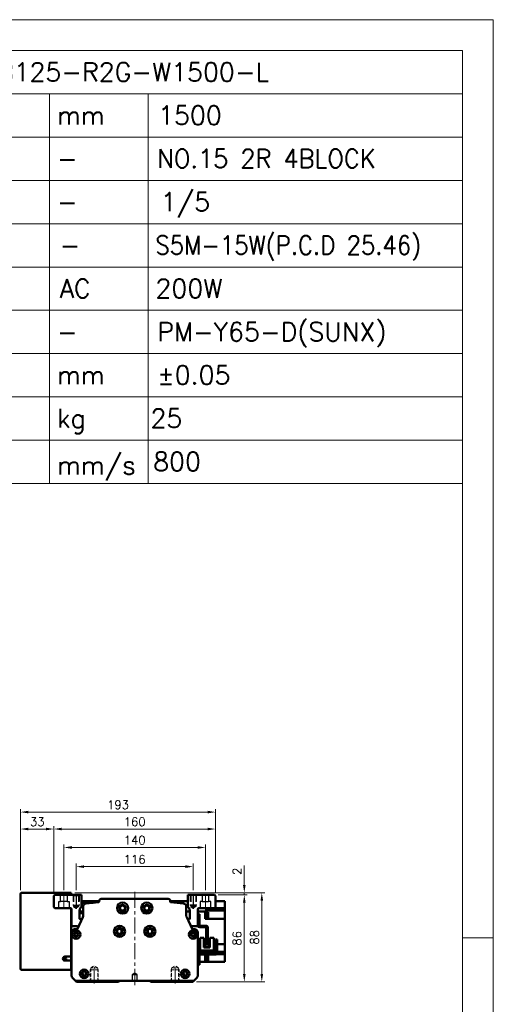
# Model space of a CAD drawing. Header units: millimetres. Extents: x 46891 to 51115, y 6223 to 10345.
# Tile 7 of 7: x 50646 to 51115, y 9372 to 10345. Entities that reach past the tile are written whole.
import ezdxf

# ---------------------------------------------------------------- set-up
doc = ezdxf.new("R2010")
doc.units = ezdxf.units.MM
doc.header["$LTSCALE"] = 0.5
for name, pattern in [('CENTER', [50.8, 31.75, -6.35, 6.35, -6.35]), ('HIDDEN', [9.525, 6.35, -3.175]), ('HIDDENX2', [19.05, 12.7, -6.35])]:
    doc.linetypes.add(name, pattern=pattern)
doc.layers.get('0').update_dxf_attribs({"lineweight": 20})
doc.layers.add('1', color=1, linetype='CENTER', lineweight=13)
doc.layers.add('외형선(ISO)', color=7, linetype='Continuous', lineweight=50)
doc.layers.add('2', color=2, linetype='HIDDENX2')
doc.layers.add('C', color=1, linetype='CENTER')
doc.styles.add('DSR TEXT', font='romans.shx', dxfattribs={"bigfont": 'whgtxt.shx'})
doc.styles.get("Standard").update_dxf_attribs({"font": 'romans.shx', "bigfont": 'whgtxt.shx'})
doc.dimstyles.new('DSR', dxfattribs={"dimscale": 2, "dimtxt": 3, "dimasz": 3, "dimexe": 0.5, "dimexo": 0.5, "dimgap": 0.5, "dimtad": 1, "dimdsep": 46, "dimtxsty": 'Standard', "dimcen": 2.5, "dimclrd": 4, "dimclre": 4, "dimclrt": 2, "dimadec": 0, "dimazin": 2, "dimtfac": 1, "dimtmove": 0, "dimatfit": 3, "dimfxl": 0, "dimlwd": -1, "dimlwe": -1, "dimarcsym": 0})

# ---------------------------------------------------------------- blocks, each defined once
blk = doc.blocks.new('A$C1C1952E1')
for p, q in [((311.67, 285), (415, 285)), ((348.18, 285), (348.18, 222)), ((364.13, 285), (364.13, 222)), ((311.67, 278), (415, 278)), ((311.67, 271), (415, 271)), ((311.67, 264), (415, 264)), ((311.67, 257), (415, 257)), ((311.67, 250), (415, 250)), ((311.67, 243), (415, 243)), ((311.67, 236), (415, 236)), ((311.67, 229), (415, 229)), ((293, 222), (415, 222))]:
    blk.add_line(p, q)
at = {"color": 1}
blk.add_lwpolyline([(0, 0), (420, 0), (420, 297), (0, 297)], close=True, dxfattribs=at)
at = {"color": 3}
blk.add_lwpolyline([(5, 5), (415, 5), (415, 292), (5, 292)], close=True, dxfattribs=at)
blk = doc.blocks.new('*D103')
at = {"color": 1, "linetype": 'ByBlock'}
for p, q in [((50702.31, 9484.52), (50702.31, 9510.77)), ((50810.51, 9507.77), (50710.11, 9507.77)), ((50818.31, 9484.52), (50818.31, 9510.77))]:
    blk.add_line(p, q, dxfattribs=at)
at = {"color": 1}
for points in [[(50710.11, 9509.07), (50710.11, 9506.47), (50702.31, 9507.77)], [(50810.51, 9509.07), (50810.51, 9506.47), (50818.31, 9507.77)]]:
    blk.add_solid(points, dxfattribs=at)
at = {"layer": 'Defpoints', "color": 0}
for p in [(50702.31, 9507.77), (50702.31, 9480.92), (50818.31, 9480.92)]:
    blk.add_point(p, dxfattribs=at)
at = {"color": 3, "insert": (50760.31, 9514.97), "char_height": 8.4, "attachment_point": 5, "style": 'DSR TEXT'}
blk.add_mtext('116', dxfattribs=at)
blk = doc.blocks.new('t8')
at = {"color": 2, "linetype": 'HIDDEN'}
for p, q in [((-4, 0), (-4, -12)), ((-3.4, -0.6), (-4, 0)), ((3.4, -0.6), (4, 0)), ((4, 0), (4, -12)), ((-3.4, -0.6), (3.4, -0.6)), ((-3.4, -0.6), (-3.4, -14)), ((3.4, -0.6), (3.4, -14)), ((-4, -12), (4, -12)), ((-4, -12), (-3.4, -13.04)), ((-3.4, -14), (3.4, -14)), ((-3.4, -14), (0, -15.96)), ((3.4, -14), (0, -15.96)), ((4, -12), (3.4, -13.04))]:
    blk.add_line(p, q, dxfattribs=at)
at = {"color": 1, "linetype": 'CENTER'}
blk.add_line((0, 1.44), (0, -17.13), dxfattribs=at)
blk = doc.blocks.new('A$C3CAC45BB')
blk.add_line((10.6, 20), (9, 20))
at = {"layer": '외형선(ISO)'}
for p, q in [((17.4, 50), (17.4, 38.6)), ((19, 50), (17.4, 50)), ((9, 20), (9, 36.5)), ((10.6, 36.5), (10.6, 20)), ((11.1, 38.6), (16.9, 38.6)), ((16.9, 37), (11.1, 37)), ((17.4, 38.6), (18.94, 38.6)), ((1.6, 25), (0, 25)), ((0, 22), (0, 25)), ((0, 22), (0, 12)), ((1.6, 25), (1.6, 22)), ((1.6, 12.1), (1.6, 22)), ((3.3, 26.5), (3.3, 14.1)), ((7, 26.5), (3.3, 26.5)), ((7, 17.1), (7, 26.5)), ((16.7, 26.5), (13, 26.5)), ((13, 26.5), (13, 17.1)), ((16.7, 14.1), (16.7, 26.5)), ((2, 10), (16.9, 10)), ((17, 11.6), (2.1, 11.6)), ((3.3, 11.6), (3.3, 14.1)), ((5.3, 14.1), (3.3, 14.1)), ((14.7, 14.1), (5.3, 14.1)), ((7, 18.1), (13, 18.1)), ((13, 17.8), (7, 17.8)), ((7, 17.1), (13, 17.1)), ((16.7, 14.1), (14.7, 14.1)), ((16.7, 14.1), (16.7, 11.6)), ((17.4, 9.5), (17.4, 3)), ((17.4, 0), (17.4, 3)), ((17.4, 0), (19, 0))]:
    blk.add_line(p, q, dxfattribs=at)
for centre, radius, start, end in [((16.9, 39.1), 0.5, 270, 0), ((16.9, 39.1), 2.1, 346.22585, 0), ((11.1, 36.5), 2.1, 90, 180), ((11.1, 36.5), 0.5, 90, 180), ((16.9, 39.1), 2.1, 270, 346.22585), ((2, 12), 2, 179.99989, 269.99989), ((2.1, 12.1), 0.5, 179.99989, 269.99989), ((16.9, 9.5), 0.5, 359.99989, 89.99989), ((17, 9.6), 2, 0.24541, 89.99989)]:
    blk.add_arc(centre, radius, start, end, dxfattribs=at)
blk = doc.blocks.new('*D106')
at = {"color": 1, "linetype": 'ByBlock'}
for p, q in [((50690.31, 9484.37), (50690.31, 9529.72)), ((50822.51, 9526.72), (50698.11, 9526.72)), ((50830.31, 9484.37), (50830.31, 9529.72))]:
    blk.add_line(p, q, dxfattribs=at)
at = {"color": 1}
for points in [[(50698.11, 9528.02), (50698.11, 9525.42), (50690.31, 9526.72)], [(50822.51, 9528.02), (50822.51, 9525.42), (50830.31, 9526.72)]]:
    blk.add_solid(points, dxfattribs=at)
at = {"layer": 'Defpoints', "color": 0}
for p in [(50690.31, 9526.72), (50690.31, 9480.77), (50830.31, 9480.77)]:
    blk.add_point(p, dxfattribs=at)
at = {"color": 3, "insert": (50760.31, 9533.92), "char_height": 8.4, "attachment_point": 5, "style": 'DSR TEXT'}
blk.add_mtext('140', dxfattribs=at)
blk = doc.blocks.new('*D105')
at = {"color": 1, "linetype": 'ByBlock'}
for p, q in [((50680.31, 9482.37), (50680.31, 9547.95)), ((50832.51, 9544.95), (50688.11, 9544.95)), ((50840.31, 9482.37), (50840.31, 9547.95))]:
    blk.add_line(p, q, dxfattribs=at)
at = {"color": 1}
for points in [[(50688.11, 9546.25), (50688.11, 9543.65), (50680.31, 9544.95)], [(50832.51, 9546.25), (50832.51, 9543.65), (50840.31, 9544.95)]]:
    blk.add_solid(points, dxfattribs=at)
at = {"layer": 'Defpoints', "color": 0}
for p in [(50680.31, 9544.95), (50680.31, 9478.77), (50840.31, 9478.77)]:
    blk.add_point(p, dxfattribs=at)
at = {"color": 3, "insert": (50760.31, 9552.15), "char_height": 8.4, "attachment_point": 5, "style": 'DSR TEXT'}
blk.add_mtext('160', dxfattribs=at)
blk = doc.blocks.new('*D107')
at = {"color": 1, "linetype": 'ByBlock'}
for p, q in [((50647.31, 9484.37), (50647.31, 9547.95)), ((50672.51, 9544.95), (50655.11, 9544.95)), ((50680.31, 9482.37), (50680.31, 9547.95))]:
    blk.add_line(p, q, dxfattribs=at)
at = {"color": 1}
for points in [[(50655.11, 9546.25), (50655.11, 9543.65), (50647.31, 9544.95)], [(50672.51, 9546.25), (50672.51, 9543.65), (50680.31, 9544.95)]]:
    blk.add_solid(points, dxfattribs=at)
at = {"layer": 'Defpoints', "color": 0}
for p in [(50647.31, 9544.95), (50647.31, 9480.77), (50680.31, 9478.77)]:
    blk.add_point(p, dxfattribs=at)
at = {"color": 3, "insert": (50663.81, 9552.15), "char_height": 8.4, "attachment_point": 5, "style": 'DSR TEXT'}
blk.add_mtext('33', dxfattribs=at)
blk = doc.blocks.new('*D108')
at = {"color": 1, "linetype": 'ByBlock'}
for p, q in [((50647.31, 9484.37), (50647.31, 9564.72)), ((50840.31, 9482.37), (50840.31, 9564.72)), ((50655.11, 9561.72), (50832.51, 9561.72))]:
    blk.add_line(p, q, dxfattribs=at)
at = {"color": 1}
for points in [[(50655.11, 9563.02), (50655.11, 9560.42), (50647.31, 9561.72)], [(50832.51, 9563.02), (50832.51, 9560.42), (50840.31, 9561.72)]]:
    blk.add_solid(points, dxfattribs=at)
at = {"layer": 'Defpoints', "color": 0}
for p in [(50840.31, 9561.72), (50647.31, 9480.77), (50840.31, 9478.77)]:
    blk.add_point(p, dxfattribs=at)
at = {"color": 3, "insert": (50743.81, 9568.92), "char_height": 8.4, "attachment_point": 5, "style": 'DSR TEXT'}
blk.add_mtext('193', dxfattribs=at)
blk = doc.blocks.new('*D109')
at = {"color": 1, "linetype": 'ByBlock'}
for p, q in [((50842.91, 9479.77), (50871.81, 9479.77)), ((50868.81, 9471.97), (50868.81, 9401.57)), ((50821.41, 9393.77), (50871.81, 9393.77))]:
    blk.add_line(p, q, dxfattribs=at)
at = {"color": 1}
for points in [[(50867.51, 9471.97), (50870.11, 9471.97), (50868.81, 9479.77)], [(50867.51, 9401.57), (50870.11, 9401.57), (50868.81, 9393.77)]]:
    blk.add_solid(points, dxfattribs=at)
at = {"layer": 'Defpoints', "color": 0}
for p in [(50839.31, 9479.77), (50817.81, 9393.77), (50868.81, 9393.77)]:
    blk.add_point(p, dxfattribs=at)
at = {"color": 3, "insert": (50861.61, 9436.77), "char_height": 8.4, "attachment_point": 5, "rotation": 90, "style": 'DSR TEXT'}
blk.add_mtext('86', dxfattribs=at)
blk = doc.blocks.new('*D115')
at = {"color": 1, "linetype": 'ByBlock'}
for p, q in [((50868.81, 9489.57), (50868.81, 9508.97)), ((50700.91, 9481.77), (50871.81, 9481.77)), ((50842.91, 9479.77), (50871.81, 9479.77)), ((50868.81, 9479.77), (50868.81, 9481.77)), ((50868.81, 9471.97), (50868.81, 9464.17))]:
    blk.add_line(p, q, dxfattribs=at)
at = {"color": 1}
for points in [[(50867.51, 9489.57), (50870.11, 9489.57), (50868.81, 9481.77)], [(50867.51, 9471.97), (50870.11, 9471.97), (50868.81, 9479.77)]]:
    blk.add_solid(points, dxfattribs=at)
at = {"layer": 'Defpoints', "color": 0}
for p in [(50697.31, 9481.77), (50839.31, 9479.77), (50868.81, 9481.77)]:
    blk.add_point(p, dxfattribs=at)
at = {"color": 3, "insert": (50861.61, 9503.17), "char_height": 8.4, "attachment_point": 5, "rotation": 90, "style": 'DSR TEXT'}
blk.add_mtext('2', dxfattribs=at)
blk = doc.blocks.new('*D116')
at = {"color": 1, "linetype": 'ByBlock'}
for p, q in [((50700.91, 9481.77), (50889.15, 9481.77)), ((50886.15, 9473.97), (50886.15, 9401.57)), ((50821.41, 9393.77), (50889.15, 9393.77))]:
    blk.add_line(p, q, dxfattribs=at)
at = {"color": 1}
for points in [[(50884.85, 9473.97), (50887.45, 9473.97), (50886.15, 9481.77)], [(50884.85, 9401.57), (50887.45, 9401.57), (50886.15, 9393.77)]]:
    blk.add_solid(points, dxfattribs=at)
at = {"layer": 'Defpoints', "color": 0}
for p in [(50697.31, 9481.77), (50817.81, 9393.77), (50886.15, 9393.77)]:
    blk.add_point(p, dxfattribs=at)
at = {"color": 3, "insert": (50878.95, 9437.77), "char_height": 8.4, "attachment_point": 5, "rotation": 90, "style": 'DSR TEXT'}
blk.add_mtext('88', dxfattribs=at)

msp = doc.modelspace()

# ---------------------------------------------------------------- linework, layer by layer
at = {"color": 1}
msp.add_line((51115.3174, 9437.19538), (51084.73828, 9437.19538), dxfattribs=at)
at = {"layer": '1'}
for p, q in [((50690.31248, 9480.77071), (50690.31248, 9465.77071)), ((50760.31248, 9482.77071), (50760.31248, 9389.77071)), ((50830.31248, 9480.77071), (50830.31248, 9465.77071))]:
    msp.add_line(p, q, dxfattribs=at)
at = {"layer": '2'}
for p, q in [((50687.01248, 9473.27071), (50687.01248, 9479.77071)), ((50693.61248, 9479.77071), (50693.61248, 9473.27071)), ((50699.31248, 9479.77071), (50699.31248, 9469.77071)), ((50699.81248, 9479.27071), (50699.31248, 9479.77071)), ((50699.81248, 9479.27071), (50699.81248, 9468.27071)), ((50699.81248, 9479.27071), (50704.81248, 9479.27071)), ((50704.81248, 9479.27071), (50705.31248, 9479.77071)), ((50704.81248, 9479.27071), (50704.81248, 9468.27071)), ((50705.31248, 9479.77071), (50705.31248, 9469.77071)), ((50815.31248, 9479.77071), (50815.31248, 9469.77071)), ((50815.81248, 9479.27071), (50815.31248, 9479.77071)), ((50815.81248, 9479.27071), (50815.81248, 9468.27071)), ((50820.81248, 9479.27071), (50815.81248, 9479.27071)), ((50820.81248, 9479.27071), (50821.31248, 9479.77071)), ((50820.81248, 9479.27071), (50820.81248, 9468.27071)), ((50821.31248, 9479.77071), (50821.31248, 9469.77071)), ((50827.01248, 9479.77071), (50827.01248, 9473.27071)), ((50833.61248, 9473.27071), (50833.61248, 9479.77071)), ((50685.06248, 9466.77071), (50685.06248, 9473.27071)), ((50685.06248, 9473.27071), (50687.01248, 9473.27071)), ((50693.61248, 9473.27071), (50687.01248, 9473.27071)), ((50693.61248, 9473.27071), (50695.56248, 9473.27071)), ((50695.56248, 9473.27071), (50695.56248, 9466.77071)), ((50699.31248, 9469.77071), (50705.31248, 9469.77071)), ((50699.31248, 9469.77071), (50699.81248, 9468.90469)), ((50699.81248, 9468.27071), (50702.31248, 9466.82734)), ((50699.81248, 9468.27071), (50704.81248, 9468.27071)), ((50704.81248, 9468.27071), (50702.31248, 9466.82734)), ((50705.31248, 9469.77071), (50704.81248, 9468.90469)), ((50821.31248, 9469.77071), (50815.31248, 9469.77071)), ((50815.31248, 9469.77071), (50815.81248, 9468.90469)), ((50820.81248, 9468.27071), (50815.81248, 9468.27071)), ((50815.81248, 9468.27071), (50818.31248, 9466.82734)), ((50820.81248, 9468.27071), (50818.31248, 9466.82734)), ((50821.31248, 9469.77071), (50820.81248, 9468.90469)), ((50827.01248, 9473.27071), (50825.06248, 9473.27071)), ((50825.06248, 9473.27071), (50825.06248, 9466.77071)), ((50827.01248, 9473.27071), (50833.61248, 9473.27071)), ((50835.56248, 9473.27071), (50833.61248, 9473.27071)), ((50835.56248, 9466.77071), (50835.56248, 9473.27071)), ((50760.31248, 9402.27287), (50757.81248, 9400.77071)), ((50757.81248, 9400.77071), (50757.81248, 9394.77071)), ((50762.81248, 9400.77071), (50757.81248, 9400.77071)), ((50762.81248, 9400.77071), (50760.31248, 9402.27287)), ((50762.81248, 9394.77071), (50762.81248, 9400.77071)), ((50757.81248, 9394.77071), (50762.81248, 9394.77071))]:
    msp.add_line(p, q, dxfattribs=at)
at = {"layer": 'C'}
for p, q in [((50702.31248, 9480.92204), (50702.31248, 9465.94246)), ((50818.31248, 9480.92204), (50818.31248, 9465.94246))]:
    msp.add_line(p, q, dxfattribs=at)
at = {"layer": '외형선(ISO)'}
for p, q in [((50647.31248, 9406.77071), (50647.31248, 9480.77071)), ((50648.31248, 9481.77071), (50697.31248, 9481.77071)), ((50680.31248, 9478.77071), (50681.31248, 9479.77071)), ((50680.31248, 9467.77071), (50680.31248, 9478.77071)), ((50681.31248, 9479.77071), (50707.81248, 9479.77071)), ((50697.31248, 9480.77071), (50697.31248, 9481.77071)), ((50697.31248, 9479.77071), (50697.31248, 9480.77071)), ((50707.81248, 9479.77071), (50707.81248, 9468.29953)), ((50727.08507, 9475.77071), (50793.53988, 9475.77071)), ((50812.81248, 9468.29953), (50812.81248, 9479.77071)), ((50812.81248, 9479.77071), (50839.31248, 9479.77071)), ((50839.31248, 9479.77071), (50840.31248, 9478.77071)), ((50840.31248, 9478.77071), (50840.31248, 9467.77071)), ((50681.31248, 9466.77071), (50680.31248, 9467.77071)), ((50696.81248, 9466.77071), (50681.31248, 9466.77071)), ((50697.31248, 9418.77071), (50697.31248, 9466.63674)), ((50697.81248, 9459.27071), (50697.81248, 9465.77071)), ((50725.08507, 9473.77071), (50707.81248, 9473.77071)), ((50707.81248, 9472.0583), (50719.09103, 9472.0583)), ((50709.31248, 9459.8689), (50709.31248, 9468.4332)), ((50725.08507, 9472.98619), (50725.08507, 9473.77071)), ((50795.53988, 9473.77071), (50795.53988, 9472.98619)), ((50795.53988, 9473.77071), (50812.81248, 9473.77071)), ((50811.31248, 9468.4332), (50811.31248, 9459.8689)), ((50822.81248, 9465.77071), (50822.81248, 9459.27071)), ((50839.31248, 9466.77071), (50823.81248, 9466.77071)), ((50840.31248, 9467.77071), (50839.31248, 9466.77071)), ((50839.31248, 9466.77071), (50849.41248, 9466.77071)), ((50840.31248, 9473.77071), (50849.41248, 9473.77071)), ((50849.41248, 9470.27071), (50849.41248, 9473.77071)), ((50849.41248, 9470.27071), (50849.41248, 9466.77071)), ((50849.41248, 9466.77071), (50849.41248, 9464.27879)), ((50697.81248, 9464.77071), (50697.31248, 9464.77071)), ((50698.31248, 9458.77071), (50697.81248, 9459.27071)), ((50697.81248, 9458.27071), (50698.31248, 9458.77071)), ((50697.81248, 9457.27071), (50697.81248, 9458.27071)), ((50698.31248, 9456.77071), (50697.81248, 9457.27071)), ((50697.81248, 9456.27071), (50698.31248, 9456.77071)), ((50697.81248, 9455.27071), (50697.81248, 9456.27071)), ((50703.5806, 9446.35166), (50708.85227, 9457.77361)), ((50705.81248, 9464.29953), (50705.81248, 9456.27071)), ((50705.81248, 9463.52071), (50709.31248, 9463.52071)), ((50705.81248, 9461.77071), (50709.31248, 9461.77071)), ((50706.31248, 9455.77071), (50707.92786, 9455.77071)), ((50811.31248, 9463.33008), (50814.81248, 9463.33008)), ((50811.77268, 9457.77361), (50817.04435, 9446.35166)), ((50812.69709, 9455.77071), (50814.31248, 9455.77071)), ((50814.81248, 9456.27071), (50814.81248, 9464.29953)), ((50822.81248, 9459.27071), (50822.31248, 9458.77071)), ((50822.31248, 9458.77071), (50822.81248, 9458.27071)), ((50822.81248, 9457.27071), (50822.31248, 9456.77071)), ((50822.31248, 9456.77071), (50822.81248, 9456.27071)), ((50822.81248, 9463.33008), (50829.91248, 9463.33008)), ((50822.81248, 9458.27071), (50822.81248, 9457.27071)), ((50822.81248, 9456.27071), (50822.81248, 9455.27071)), ((50829.91248, 9464.27879), (50849.41248, 9464.27879)), ((50829.91248, 9464.27879), (50829.91248, 9463.72939)), ((50829.91248, 9463.33008), (50829.91248, 9463.72939)), ((50829.91248, 9456.27071), (50829.91248, 9463.33008)), ((50829.91248, 9463.06668), (50830.41248, 9463.06668)), ((50829.91248, 9457.06668), (50830.41248, 9457.06668)), ((50829.91248, 9456.27071), (50849.41248, 9456.27071)), ((50830.41248, 9457.06668), (50830.41248, 9463.06668)), ((50830.41248, 9463.01668), (50831.11248, 9463.01668)), ((50830.41248, 9457.11668), (50831.11248, 9457.11668)), ((50831.11248, 9457.11668), (50831.11248, 9463.01668)), ((50831.11248, 9462.86668), (50833.11248, 9462.86668)), ((50831.11248, 9457.26668), (50833.11248, 9457.26668)), ((50833.11248, 9457.26668), (50833.11248, 9462.86668)), ((50849.41248, 9459.77071), (50849.41248, 9464.27879)), ((50849.41248, 9459.77071), (50849.41248, 9456.27071)), ((50849.41248, 9430.97071), (50849.41248, 9456.27071)), ((50698.31248, 9454.77071), (50697.81248, 9455.27071)), ((50697.81248, 9454.27071), (50698.31248, 9454.77071)), ((50697.81248, 9449.77071), (50697.81248, 9454.27071)), ((50703.31248, 9448.77071), (50698.81248, 9448.77071)), ((50700.81248, 9445.77071), (50702.67264, 9445.77071)), ((50821.81248, 9448.77071), (50817.31248, 9448.77071)), ((50817.95231, 9445.77071), (50819.81248, 9445.77071)), ((50822.81248, 9455.27071), (50822.31248, 9454.77071)), ((50822.31248, 9454.77071), (50822.81248, 9454.27071)), ((50822.81248, 9454.27071), (50822.81248, 9449.77071)), ((50697.81248, 9400.01336), (50697.81248, 9442.77071)), ((50747.31248, 9445.20048), (50747.31248, 9442.34095)), ((50773.31248, 9445.20048), (50773.31248, 9442.34095)), ((50822.81248, 9442.77071), (50822.81248, 9400.01336)), ((50831.21248, 9430.97071), (50828.81246, 9430.97071)), ((50829.91248, 9430.97071), (50829.91248, 9428.87085)), ((50834.81246, 9430.97071), (50832.81248, 9430.97071)), ((50840.21244, 9430.97071), (50838.51246, 9430.97071)), ((50849.41248, 9430.97071), (50841.81244, 9430.97071)), ((50849.41248, 9430.97071), (50849.41248, 9427.47071)), ((50849.41248, 9423.49209), (50849.41248, 9427.47071)), ((50697.31248, 9418.77071), (50691.31248, 9418.77071)), ((50697.31248, 9414.77071), (50697.31248, 9418.77071)), ((50697.31248, 9417.77071), (50697.81248, 9417.77071)), ((50697.31248, 9417.3132), (50697.81248, 9417.3132)), ((50822.81248, 9424.21135), (50825.11247, 9424.21135)), ((50829.91248, 9420.77085), (50829.91248, 9419.33069)), ((50829.91248, 9420.28201), (50830.41248, 9420.28201)), ((50829.91248, 9413.77071), (50829.91248, 9419.33069)), ((50830.41248, 9414.28201), (50830.41248, 9420.28201)), ((50830.41248, 9420.23201), (50831.11248, 9420.23201)), ((50831.11248, 9414.33201), (50831.11248, 9420.23201)), ((50831.11248, 9420.08201), (50833.11248, 9420.08201)), ((50833.11248, 9414.48201), (50833.11248, 9420.08201)), ((50838.51247, 9423.49209), (50840.21246, 9423.49209)), ((50841.13516, 9421.27071), (50849.41248, 9421.27071)), ((50841.81246, 9423.49209), (50849.41248, 9423.49209)), ((50849.41248, 9423.49209), (50849.41248, 9421.27071)), ((50849.41248, 9421.27071), (50849.41248, 9417.77071)), ((50849.41248, 9413.77071), (50849.41248, 9417.77071)), ((50691.31248, 9414.77071), (50697.31248, 9414.77071)), ((50697.31248, 9406.77071), (50697.31248, 9414.77071)), ((50697.31248, 9413.77071), (50697.81248, 9413.77071)), ((50822.81248, 9413.77071), (50829.91248, 9413.77071)), ((50825.41248, 9413.77071), (50825.41248, 9413.7358)), ((50825.41248, 9413.7358), (50826.11248, 9413.7358)), ((50826.11248, 9413.7358), (50826.11248, 9413.77071)), ((50829.91248, 9414.28201), (50830.41248, 9414.28201)), ((50829.91248, 9413.77071), (50849.41248, 9413.77071)), ((50830.41248, 9414.33201), (50831.11248, 9414.33201)), ((50831.11248, 9414.48201), (50833.11248, 9414.48201)), ((50697.31248, 9405.77071), (50648.31248, 9405.77071)), ((50697.31248, 9405.77071), (50697.31248, 9406.77071)), ((50701.81248, 9394.77071), (50698.69116, 9397.89204)), ((50821.9338, 9397.89204), (50818.81248, 9394.77071)), ((50702.81248, 9393.77071), (50701.81248, 9394.77071)), ((50818.81248, 9394.77071), (50701.81248, 9394.77071)), ((50744.31248, 9393.77071), (50702.81248, 9393.77071)), ((50745.16603, 9394.62427), (50744.31248, 9393.77071)), ((50776.31248, 9393.77071), (50775.45892, 9394.62427)), ((50817.81248, 9393.77071), (50776.31248, 9393.77071)), ((50818.81248, 9394.77071), (50817.81248, 9393.77071))]:
    msp.add_line(p, q, dxfattribs=at)
for centre, radius in [((50748.31248, 9466.77071), 5.5), ((50748.31248, 9466.77071), 3.3), ((50748.31248, 9466.77071), 2.4585), ((50772.31248, 9466.77071), 5.5), ((50772.31248, 9466.77071), 3.3), ((50772.31248, 9466.77071), 2.4585), ((50745.31248, 9443.77071), 5.5), ((50745.31248, 9443.77071), 3.3), ((50745.31248, 9443.77071), 2.4585), ((50775.31248, 9443.77071), 5.5), ((50775.31248, 9443.77071), 3.3), ((50775.31248, 9443.77071), 2.4585), ((50702.31248, 9440.77071), 4.25), ((50702.31248, 9440.77071), 2.25), ((50818.31248, 9440.77071), 4.25), ((50818.31248, 9440.77071), 2.25), ((50691.31248, 9416.77071), 1.2295), ((50710.31248, 9401.77071), 4.25), ((50710.31248, 9401.77071), 2.25), ((50810.31248, 9401.77071), 4.25), ((50810.31248, 9401.77071), 2.25)]:
    msp.add_circle(centre, radius, dxfattribs=at)
for centre, radius, start, end in [((50648.31248, 9480.77071), 1, 90, 180), ((50727.08507, 9473.77071), 2, 90.00000001, 180), ((50793.53988, 9473.77071), 2, 0, 90.00000001), ((50696.81248, 9465.77071), 1, 0, 90), ((50710.81248, 9464.29953), 5, 126.86989765, 180), ((50712.31248, 9468.4332), 3, 95.57599889, 180), ((50760.31248, 8976.77071), 497, 94.11817749, 95.57599889), ((50724.58507, 9472.98619), 0.5, 274.11817763, 0), ((50796.03988, 9472.98619), 0.5, 180, 265.88182253), ((50760.31248, 8976.77071), 497, 84.42400113, 85.88182253), ((50808.31248, 9468.4332), 3, 0, 84.42400114), ((50809.81248, 9464.29953), 5, 0, 53.13010235), ((50823.81248, 9465.77071), 1, 90, 180), ((50706.31248, 9456.27071), 0.5, 180, 270), ((50704.31248, 9459.8689), 5, 335.22485944, 0), ((50816.31248, 9459.8689), 5, 180, 204.77514058), ((50814.31248, 9456.27071), 0.5, 270, 0), ((50698.81248, 9449.77071), 1, 180, 270), ((50700.81248, 9442.77071), 3, 90.00000001, 180), ((50702.67264, 9446.77071), 1, 270.00000001, 335.22485944), ((50703.31248, 9445.77071), 3, 65.22491108, 90), ((50817.31248, 9445.77071), 3, 90, 114.775192), ((50817.95231, 9446.77071), 1, 204.77514058, 270.00000001), ((50819.81248, 9442.77071), 3, 0, 90.00000001), ((50821.81248, 9449.77071), 1, 270, 0), ((50702.31248, 9440.77071), 1.621, 36.950847, 323.04915397), ((50702.31248, 9440.77071), 1.5, 48.18968484, 311.8103164), ((50703.71248, 9442.33596), 0.6, 259.96251962, 324.85511582), ((50702.31248, 9440.77071), 1.621, 323.04915084, 36.95084491), ((50703.71248, 9439.20547), 0.6, 35.14488278, 100.03748085), ((50816.91248, 9442.33596), 0.6, 215.14488717, 280.03748127), ((50816.91248, 9439.20547), 0.6, 79.96251962, 144.85511372), ((50818.31248, 9440.77071), 1.621, 216.950847, 143.04915388), ((50818.31248, 9440.77071), 1.5, 228.18968484, 131.8103164), ((50691.31248, 9416.77071), 2, 90, 270), ((50648.31248, 9406.77071), 1, 180, 270), ((50700.81248, 9400.01336), 3, 180, 225.00000001), ((50710.31248, 9401.77071), 1.621, 129.96149723, 50.03850277), ((50710.31248, 9401.77071), 1.6, 134.4153086, 45.5846914), ((50708.84278, 9403.27071), 0.5, 328.99692459, 55.46536904), ((50711.78217, 9403.27071), 0.5, 124.5346268, 211.00307541), ((50810.31248, 9401.77071), 1.621, 129.96149723, 50.03850277), ((50810.31248, 9401.77071), 1.6, 134.4153086, 45.5846914), ((50808.84278, 9403.27071), 0.5, 328.99692458, 55.46537103), ((50811.78217, 9403.27071), 0.5, 124.53462481, 211.00307541), ((50819.81248, 9400.01336), 3, 315.00000001, 0), ((50745.51958, 9394.27071), 0.5, 90, 135), ((50775.10537, 9394.27071), 0.5, 45, 90)]:
    msp.add_arc(centre, radius, start, end, dxfattribs=at)
for points, knots in [([(50703.6079, 9441.74515), (50703.56226, 9441.75322), (50703.51428, 9441.7674), (50703.41131, 9441.8133), (50703.35729, 9441.84867), (50703.31248, 9441.88875)], [0.04726078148, 0.04726078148, 0.04726078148, 0.04726078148, 0.06188557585, 0.06188557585, 0.07992218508, 0.07992218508, 0.07992218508, 0.07992218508]), ([(50703.31248, 9439.65268), (50703.35729, 9439.69276), (50703.41131, 9439.72813), (50703.51428, 9439.77403), (50703.56226, 9439.78821), (50703.6079, 9439.79628)], [0.07992218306, 0.07992218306, 0.07992218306, 0.07992218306, 0.09795879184, 0.09795879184, 0.11258358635, 0.11258358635, 0.11258358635, 0.11258358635]), ([(50817.31248, 9441.88875), (50817.26766, 9441.84867), (50817.21364, 9441.8133), (50817.11067, 9441.7674), (50817.06269, 9441.75322), (50817.01705, 9441.74515)], [0.07992218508, 0.07992218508, 0.07992218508, 0.07992218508, 0.09795879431, 0.09795879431, 0.11258358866, 0.11258358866, 0.11258358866, 0.11258358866]), ([(50817.01705, 9439.79628), (50817.06269, 9439.78821), (50817.11067, 9439.77403), (50817.21364, 9439.72813), (50817.26766, 9439.69276), (50817.31248, 9439.65268)], [0.04726078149, 0.04726078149, 0.04726078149, 0.04726078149, 0.06188557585, 0.06188557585, 0.07992218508, 0.07992218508, 0.07992218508, 0.07992218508])]:
    msp.add_open_spline(points, degree=3, knots=knots, dxfattribs=at)
for points in [[(50709.27135, 9403.01317), (50709.24926, 9402.97642), (50709.22212, 9402.94239), (50709.19271, 9402.91357)], [(50711.43224, 9402.91357), (50711.40283, 9402.94239), (50711.37569, 9402.97642), (50711.3536, 9403.01317)], [(50809.27135, 9403.01317), (50809.24926, 9402.97642), (50809.22212, 9402.94239), (50809.19271, 9402.91357)], [(50811.43224, 9402.91357), (50811.40283, 9402.94239), (50811.37569, 9402.97642), (50811.3536, 9403.01317)]]:
    msp.add_open_spline(points, degree=3, dxfattribs=at)

# ---------------------------------------------------------------- block references
at = {"xscale": 6.115824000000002, "yscale": 6.115824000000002, "zscale": 6.115824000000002}
msp.add_blockref('A$C1C1952E1', (48546.67132, 8528.99552), dxfattribs=at)
at = {"xscale": -1}
msp.add_blockref('A$C3CAC45BB', (50841.81246, 9410.77084), dxfattribs=at)
at = {"rotation": 180}
msp.add_blockref('t8', (50720.31248, 9393.77071), dxfattribs=at)
at = {"xscale": -1, "rotation": 180}
msp.add_blockref('t8', (50800.31248, 9393.77071), dxfattribs=at)

# ---------------------------------------------------------------- texts
at = {"color": 3, "style": 'DSR TEXT'}
msp.add_text('DSB125-R2G-W1500-L', height=18.3800897, dxfattribs=at).set_placement((50591.62584, 10284.47701))
at = {"color": 7, "style": 'DSR TEXT'}
for s, height, p in [('mm', 18.38009, (50683.30627, 10241.66624)), ('1500', 18.38009, (50783.49135, 10241.66624)), ('-', 18.38009, (50683.30627, 10198.85547)), ('-', 18.38009, (50683.30627, 10156.0447)), ('-', 18.38009, (50685.932, 10113.23394)), ('AC', 18.38009, (50685.932, 10070.42317)), ('200W', 18.38009, (50780.86562, 10070.42317)), ('PM-Y65-D(SUNX)', 18.3800897, (50782.61611, 10027.6124)), ('-', 18.38009, (50683.30627, 10027.6124)), ('±0.05', 18.38009, (50782.61611, 9984.80163)), ('mm', 18.38009, (50683.30627, 9984.80163)), ('kg', 18.38009, (50683.30627, 9941.99086)), ('25', 18.38009, (50775.99394, 9941.99086)), ('mm/s', 18.38009, (50683.30627, 9895.67913)), ('800', 18.38009, (50778.61967, 9899.1801))]:
    msp.add_text(s, height=height, dxfattribs=at).set_placement(p)
for s, width, p in [('NO.15 2R 4BLOCK', 0.95, (50782.61611, 10198.85547)), ('S5M-15W(P.C.D 25.46)', 0.9, (50780.86562, 10113.23394))]:
    msp.add_text(s, height=18.3800897, dxfattribs=dict(at, width=width)).set_placement(p)
at = {"color": 7, "insert": (50786.11708, 10174.42479), "char_height": 18.38009, "attachment_point": 1, "style": 'DSR TEXT'}
msp.add_mtext('1/5', dxfattribs=at)

# ---------------------------------------------------------------- dimensions: what is measured, and where the dimension line sits
for base, p1, p2, angle, picture, middle in [((50840.31248, 9561.71894), (50647.31248, 9480.77071), (50840.31248, 9478.77071), 180, '*D108', (50743.81248, 9568.91894)), ((50647.31248, 9544.94994), (50680.31248, 9478.77071), (50647.31248, 9480.77071), 180, '*D107', (50663.81248, 9552.14994)), ((50680.31248, 9544.94994), (50840.31248, 9478.77071), (50680.31248, 9478.77071), 180, '*D105', (50760.31248, 9552.14994)), ((50690.31248, 9526.7163), (50830.31248, 9480.77071), (50690.31248, 9480.77071), 180, '*D106', (50760.31248, 9533.9163)), ((50702.31248, 9507.77256), (50818.31248, 9480.92204), (50702.31248, 9480.92204), 180, '*D103', (50760.31248, 9514.97256)), ((50886.15188, 9393.77071), (50697.31248, 9481.77071), (50817.81248, 9393.77071), 90, '*D116', (50878.95188, 9437.77071)), ((50868.81476, 9393.77071), (50839.31248, 9479.77071), (50817.81248, 9393.77071), 90, '*D109', (50861.61476, 9436.77071))]:
    dim = msp.add_linear_dim(base=base, p1=p1, p2=p2, angle=angle, dimstyle='DSR', override={"dimscale": 3, "dimtxt": 2.8, "dimasz": 2.600136, "dimexe": 1, "dimexo": 1.2, "dimgap": 1, "dimdec": 4, "dimtxsty": 'DSR TEXT', "dimclrd": 1, "dimclre": 1, "dimclrt": 3, "dimtdec": 4, "dimtix": 1})
    dim.commit()
    dim.dimension.update_dxf_attribs({"geometry": picture, "text_midpoint": middle})
dim = msp.add_linear_dim(base=(50868.81476, 9481.77071), p1=(50839.31248, 9479.77071), p2=(50697.31248, 9481.77071), angle=90, dimstyle='DSR', override={"dimscale": 3, "dimtxt": 2.8, "dimasz": 2.600136, "dimexe": 1, "dimexo": 1.2, "dimgap": 1, "dimdec": 4, "dimtxsty": 'DSR TEXT', "dimclrd": 1, "dimclre": 1, "dimclrt": 3, "dimtdec": 4, "dimtix": 1})
dim.commit()
dim.dimension.update_dxf_attribs({"geometry": '*D115', "text_midpoint": (50868.81476, 9503.17153), "dimtype": 160})

doc.saveas('drawing.dxf')
